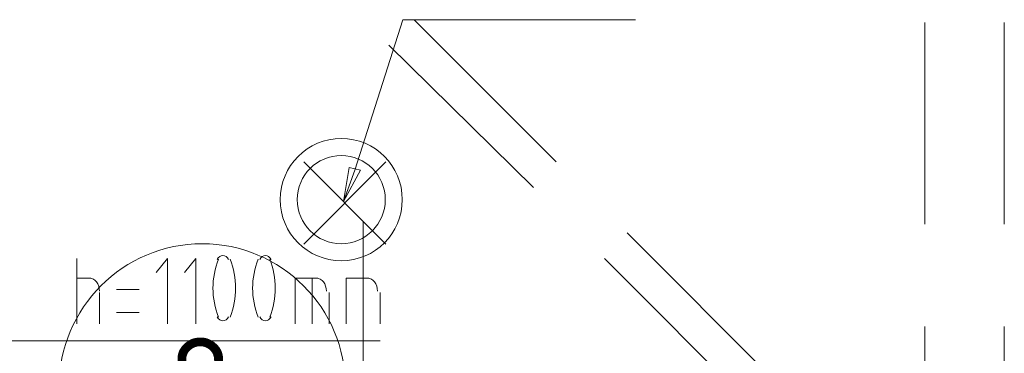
# Model space of a CAD drawing. Header units: millimetres. Extents: x 413 to 305578, y 115 to 38116.
# Tile 139 of 194: x 100027 to 101408, y 15735 to 16203. Entities that reach past the tile are written whole.
import ezdxf

# ---------------------------------------------------------------- set-up
doc = ezdxf.new("R2010")
doc.units = ezdxf.units.MM
for name, color, linetype in [('PDF _0', 1, 'Continuous'), ('PDF _PD-Socket Text', 1, 'Continuous'), ('PDF _Текст', 7, 'Continuous'), ('PDF$_59-60$-$Floor$Plan$-$В_Этаж$02_Сводный$A-AREA-IDEN', 2, 'Continuous')]:
    doc.layers.add(name, color=color, linetype=linetype)
for name, color, linetype, true_color in [('PDF _PD-Lighting', 7, 'Continuous', 0xb80000), ('PDF _PD-Lighting Text', 7, 'Continuous', 0xb80000), ('PDF$_59-60$-$Floor$Plan$-$В_Этаж$02_Сводный$A-DETL-MBND', 7, 'Continuous', 0xdd3700)]:
    doc.layers.add(name, color=color, linetype=linetype, true_color=true_color)
doc.styles.add('PDF GOST Common', font='GOST_Common.ttf')

msp = doc.modelspace()

# ---------------------------------------------------------------- linework, layer by layer
at = {"layer": 'PDF _0', "color": 12, "lineweight": 0, "true_color": 0xb80000}
msp.add_lwpolyline([(100496.8, 15991.7), (100564.4, 16202.6), (100663.9, 16202.6), (100890.7, 16202.6)], dxfattribs=at)
at = {"layer": 'PDF _0', "lineweight": 0}
msp.add_lwpolyline([(99505.9, 15963.8), (99649.2, 15752.9), (99748.7, 15752.9), (100532.6, 15752.9)], dxfattribs=at)
at = {"layer": 'PDF _PD-Lighting', "lineweight": 0}
for points in [[(100425.1, 15888.2), (100540.5, 16003.6)], [(100425.1, 16003.6), (100540.5, 15888.2)], [(100071, 14563.2), (100071, 14404), (100508.7, 14404), (100508.7, 15920.1)]]:
    msp.add_lwpolyline(points, dxfattribs=at)
for radius in [85.6, 61.7]:
    msp.add_circle((100477.8, 15950.6), radius, dxfattribs=at)
at = {"layer": 'PDF _PD-Lighting Text', "lineweight": 0}
msp.add_lwpolyline([(100504.7, 15991.7), (100480.8, 15947.9), (100488.8, 15995.7)], close=True, dxfattribs=at)
msp.add_lwpolyline([(100480.8, 15947.9), (100496.8, 15991.7)], dxfattribs=at)
at = {"layer": 'PDF _PD-Socket Text', "lineweight": 0}
for points in [[(100106.8, 15776.8), (100106.8, 15868.3)], [(100234.1, 15776.8), (100234.1, 15868.3), (100218.2, 15848.4)], [(100273.9, 15776.8), (100273.9, 15868.3), (100258, 15848.4)], [(100106.8, 15840.5), (100126.7, 15840.5)], [(100413.2, 15776.8), (100413.2, 15840.5), (100445, 15840.5)], [(100437.1, 15776.8), (100437.1, 15840.5)], [(100484.8, 15776.8), (100484.8, 15840.5), (100516.7, 15840.5)], [(100508.7, 15776.8), (100508.7, 15840.5)], [(100138.6, 15820.6), (100138.6, 15776.8)], [(100194.3, 15824.6), (100162.5, 15824.6)], [(100460.9, 15820.6), (100460.9, 15776.8)], [(100532.6, 15820.6), (100532.6, 15776.8)], [(100162.5, 15792.7), (100194.3, 15792.7)]]:
    msp.add_lwpolyline(points, dxfattribs=at)
for centre, start, end in [((100406.5, 15826.6), 158.1093, 201.8907), ((100220.9, 15826.6), 338.1093, 21.8907), ((100462.2, 15826.6), 158.1093, 201.8907), ((100276.6, 15826.6), 338.1093, 21.8907)]:
    msp.add_arc(centre, 108.7, start, end, dxfattribs=at)
for points in [[(100311.7, 15872.3), (100308.6, 15872.3), (100305.6, 15870.2), (100303.7, 15866.7)], [(100319.7, 15866.7), (100317.8, 15870.2), (100314.9, 15872.3), (100311.7, 15872.3)], [(100371.4, 15872.3), (100368.3, 15872.3), (100365.3, 15870.2), (100363.4, 15866.7)], [(100379.4, 15866.7), (100377.5, 15870.2), (100374.6, 15872.3), (100371.4, 15872.3)], [(100138.6, 15822.6), (100138.6, 15832.5), (100132.4, 15840.5), (100124.7, 15840.5)], [(100457, 15822.6), (100457, 15832.5), (100450.7, 15840.5), (100443, 15840.5)], [(100528.6, 15822.6), (100528.6, 15832.5), (100522.4, 15840.5), (100514.7, 15840.5)], [(100303.7, 15786.4), (100305.6, 15782.9), (100308.6, 15780.8), (100311.7, 15780.8)], [(100311.7, 15780.8), (100314.9, 15780.8), (100317.8, 15782.9), (100319.7, 15786.4)], [(100363.4, 15786.4), (100365.3, 15782.9), (100368.3, 15780.8), (100371.4, 15780.8)], [(100371.4, 15780.8), (100374.6, 15780.8), (100377.5, 15782.9), (100379.4, 15786.4)]]:
    msp.add_open_spline(points, degree=3, dxfattribs=at)
at = {"layer": 'PDF$_59-60$-$Floor$Plan$-$В_Этаж$02_Сводный$A-AREA-IDEN', "lineweight": 0}
msp.add_circle((100282.8, 15687.9), 200.9, dxfattribs=at)
at = {"layer": 'PDF$_59-60$-$Floor$Plan$-$В_Этаж$02_Сводный$A-DETL-MBND', "lineweight": 0}
for points in [[(100779.3, 16003.6), (100580.3, 16202.6)], [(101296.6, 16198.6), (101296.6, 15916.1)], [(101408, 15916.1), (101408, 16198.6)], [(100544.5, 16166.8), (100747.4, 15967.8)], [(101149.3, 15637.5), (101169.2, 15617.7), (101173.2, 15609.7), (101085.7, 15697.2), (101085.7, 15693.3), (101081.7, 15693.3), (101081.7, 15689.3), (101077.7, 15689.3), (101073.7, 15685.3), (101073.7, 15681.3), (101069.8, 15681.3), (101065.8, 15677.3), (101069.8, 15681.3), (101073.7, 15681.3), (101073.7, 15685.3), (101077.7, 15689.3), (101081.7, 15689.3), (101081.7, 15693.3), (101085.7, 15693.3), (101085.7, 15697.2), (100878.8, 15904.2)], [(100846.9, 15868.3), (101053.8, 15661.4), (101053.8, 15665.4), (101053.8, 15661.4), (101045.9, 15665.4), (101026, 15685.3)], [(101292.6, 15538.1), (101292.6, 15502.3), (101296.6, 15490.3), (101296.6, 15772.8)], [(101408, 15772.8), (101408, 15490.3), (101408, 15359), (101408, 15367), (101408, 15402.8)]]:
    msp.add_lwpolyline(points, dxfattribs=at)

# ---------------------------------------------------------------- texts
at = {"layer": 'PDF _Текст', "color": 2, "insert": (100237.1, 15694.9), "char_height": 125, "attachment_point": 4, "style": 'PDF GOST Common'}
msp.add_mtext('9', dxfattribs=at)

doc.saveas('drawing.dxf')
